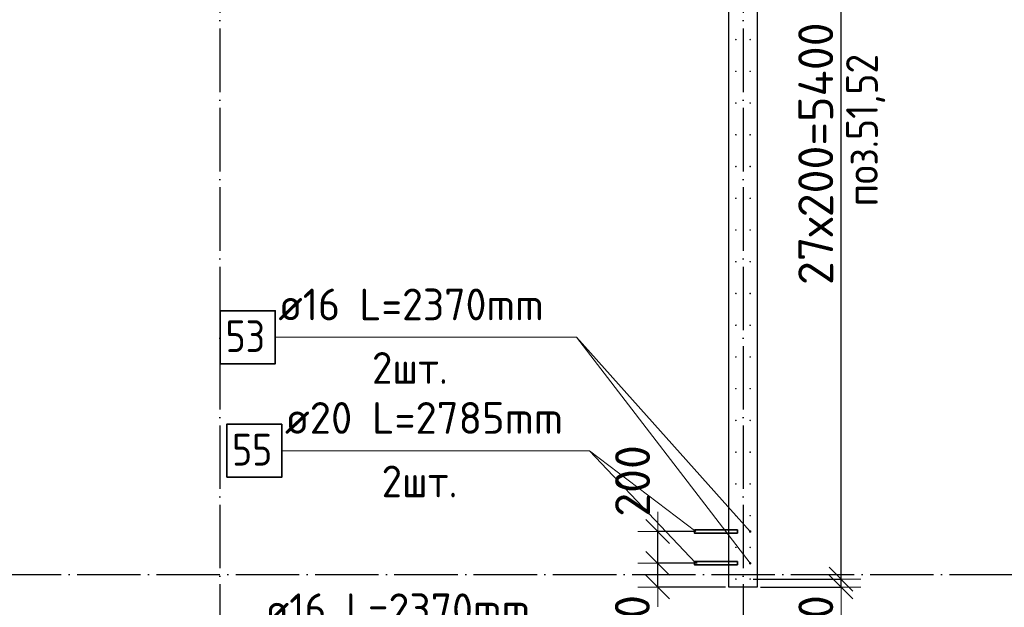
# Model space of a CAD drawing. Header units: millimetres. Extents: x 123094 to 184385, y 26948 to 48500.
# Tile 21 of 104: x 127338 to 133548, y 38192 to 41895. Entities that reach past the tile are written whole.
import ezdxf

# ---------------------------------------------------------------- set-up
doc = ezdxf.new("R2010")
doc.units = ezdxf.units.MM
doc.header["$PDMODE"] = 65
doc.linetypes.add('______11', pattern=[500, 400, -50, 0, -50])
doc.linetypes.add('______5', pattern=[1100, 800, -100, 100, -100])
for name, color, linetype, lineweight in [('Standard', 7, 'Continuous', 25), ('Арм.стержн. Выпуски', 180, 'Continuous', 35), ('Размерная линия_ общее', 7, 'Continuous', 13), ('Стена_ общее', 7, 'Continuous', 35)]:
    doc.layers.add(name, color=color, linetype=linetype, lineweight=lineweight)
doc.layers.add('Осевая линия_ общее', color=7, linetype='______5', lineweight=13, true_color=0xa0a0a0)
doc.styles.add('ISOCPEUR', font='ISOCPEUR')
doc.dimstyles.new('DIMSTYLE_3', dxfattribs={"dimtxt": 220, "dimasz": 250, "dimexe": 0, "dimexo": 0, "dimgap": 110, "dimtad": 2, "dimdec": 0, "dimrnd": 5, "dimzin": 12, "dimdsep": 46, "dimtxsty": 'ISOCPEUR', "dimblk1": 'ALL_ML_STRICH', "dimblk2": 'ALL_ML_STRICH', "dimsah": 1, "dimcen": 0, "dimclrd": 7, "dimclre": 256, "dimclrt": 7, "dimadec": 0, "dimazin": 0, "dimtfac": 1, "dimtdec": 0, "dimtix": 1, "dimtmove": 2, "dimatfit": 3, "dimfxl": 0, "dimtzin": 0, "dimlwd": 0, "dimlwe": -3, "dimarcsym": 0})
doc.dimstyles.new('DIMSTYLE_5', dxfattribs={"dimtxt": 220, "dimasz": 250, "dimexe": 0, "dimexo": 0, "dimgap": 110, "dimtad": 2, "dimdec": 0, "dimrnd": 5, "dimzin": 12, "dimdsep": 46, "dimtxsty": 'ISOCPEUR', "dimblk1": 'ALL_ML_STRICH', "dimblk2": 'ALL_ML_STRICH', "dimsah": 1, "dimcen": 0, "dimclrd": 7, "dimclre": 256, "dimclrt": 7, "dimadec": 0, "dimazin": 0, "dimtfac": 1, "dimtdec": 0, "dimtix": 1, "dimtmove": 2, "dimatfit": 3, "dimfxl": 0, "dimtvp": 1.2, "dimtzin": 0, "dimlwd": 0, "dimlwe": -3, "dimarcsym": 0})

# ---------------------------------------------------------------- blocks, each defined once
blk = doc.blocks.new('ALL_ML_STRICH')
at = {"color": 0, "linetype": 'ByBlock', "lineweight": -2}
for p, q in [((0, -0.5), (0, 0.5)), ((-0.3, -0.3), (0.3, 0.3)), ((-1, 0), (0.5, 0))]:
    blk.add_line(p, q, dxfattribs=at)
blk = doc.blocks.new('*D54')
at = {"layer": 'DEFPOINTS', "color": 7, "linetype": 'Continuous', "lineweight": 13, "transparency": 33554687}
for p in [(131945, 38370), (131990, 38320), (132518.5, 38320)]:
    blk.add_point(p, dxfattribs=at)
at = {"layer": 'Размерная линия_ общее', "color": 253, "linetype": 'Continuous', "lineweight": -2, "true_color": 0xa0a0a0, "transparency": 33554687}
for p, q in [((131965, 38370), (132518.5, 38370)), ((132010, 38320), (132518.5, 38320))]:
    blk.add_line(p, q, dxfattribs=at)
at = {"layer": 'Размерная линия_ общее', "color": 7, "linetype": 'Continuous', "lineweight": -2, "transparency": 33554687}
blk.add_line((132518.5, 38320), (132518.5, 38370), dxfattribs=at)
at = {"layer": 'Размерная линия_ общее', "color": 7, "linetype": 'Continuous', "lineweight": 13, "transparency": 33554687, "xscale": 250, "yscale": 250, "zscale": 250}
for p, rotation in [((132518.5, 38320), 270), ((132518.5, 38370), 90)]:
    blk.add_blockref('ALL_ML_STRICH', p, dxfattribs=dict(at, rotation=rotation))
at = {"layer": 'Размерная линия_ общее', "color": 7, "linetype": 'Continuous', "lineweight": 13, "transparency": 33554687, "insert": (132359.2, 38114.1), "char_height": 220, "width": 440, "attachment_point": 5, "rotation": 90, "style": 'ISOCPEUR'}
blk.add_mtext('\\A1;{50}', dxfattribs=at)
blk = doc.blocks.new('*D55')
at = {"layer": 'DEFPOINTS', "color": 7, "linetype": 'Continuous', "lineweight": 13, "transparency": 33554687}
for p in [(131945, 43770), (131945, 38370), (132518.5, 38370)]:
    blk.add_point(p, dxfattribs=at)
at = {"layer": 'Размерная линия_ общее', "color": 253, "linetype": 'Continuous', "lineweight": -2, "true_color": 0xa0a0a0, "transparency": 33554687}
for p, q in [((131965, 43770), (132518.5, 43770)), ((131965, 38370), (132518.5, 38370))]:
    blk.add_line(p, q, dxfattribs=at)
at = {"layer": 'Размерная линия_ общее', "color": 7, "linetype": 'Continuous', "lineweight": -2, "transparency": 33554687}
blk.add_line((132518.5, 38370), (132518.5, 43770), dxfattribs=at)
at = {"layer": 'Размерная линия_ общее', "color": 7, "linetype": 'Continuous', "lineweight": 13, "transparency": 33554687, "xscale": 250, "yscale": 250, "zscale": 250}
for p, rotation in [((132518.5, 43770), 90), ((132518.5, 38370), 270)]:
    blk.add_blockref('ALL_ML_STRICH', p, dxfattribs=dict(at, rotation=rotation))
at = {"layer": 'Размерная линия_ общее', "color": 7, "linetype": 'Continuous', "lineweight": 13, "transparency": 33554687, "insert": (132248.5, 40223), "char_height": 220, "width": 11, "attachment_point": 1, "rotation": 90, "line_spacing_factor": 0.60241, "style": 'ISOCPEUR'}
blk.add_mtext('27х200=5400', dxfattribs=at)
blk = doc.blocks.new('*D67')
at = {"layer": 'DEFPOINTS', "color": 7, "linetype": 'Continuous', "lineweight": 13, "transparency": 33554687}
for p in [(131631.5, 38470), (131362.1, 38320), (131810, 38320)]:
    blk.add_point(p, dxfattribs=at)
at = {"layer": 'Размерная линия_ общее', "color": 253, "linetype": 'Continuous', "lineweight": -2, "true_color": 0xa0a0a0, "transparency": 33554687}
for p, q in [((131611.5, 38470), (131362.1, 38470)), ((131790, 38320), (131362.1, 38320))]:
    blk.add_line(p, q, dxfattribs=at)
at = {"layer": 'Размерная линия_ общее', "color": 7, "linetype": 'Continuous', "lineweight": -2, "transparency": 33554687}
blk.add_line((131362.1, 38320), (131362.1, 38470), dxfattribs=at)
at = {"layer": 'Размерная линия_ общее', "color": 7, "linetype": 'Continuous', "lineweight": 13, "transparency": 33554687, "xscale": 250, "yscale": 250, "zscale": 250}
for p, rotation in [((131362.1, 38470), 90), ((131362.1, 38320), 270)]:
    blk.add_blockref('ALL_ML_STRICH', p, dxfattribs=dict(at, rotation=rotation))
at = {"layer": 'Размерная линия_ общее', "color": 7, "linetype": 'Continuous', "lineweight": 13, "transparency": 33554687, "insert": (131201.9, 38060), "char_height": 220, "width": 660, "attachment_point": 5, "rotation": 90, "style": 'ISOCPEUR'}
blk.add_mtext('\\A1;{150}', dxfattribs=at)
blk = doc.blocks.new('*D68')
at = {"layer": 'DEFPOINTS', "color": 7, "linetype": 'Continuous', "lineweight": 13, "transparency": 33554687}
for p in [(131609.5, 38670), (131362.1, 38470), (131631.5, 38470)]:
    blk.add_point(p, dxfattribs=at)
at = {"layer": 'Размерная линия_ общее', "color": 253, "linetype": 'Continuous', "lineweight": -2, "true_color": 0xa0a0a0, "transparency": 33554687}
for p, q in [((131589.5, 38670), (131362.1, 38670)), ((131611.5, 38470), (131362.1, 38470))]:
    blk.add_line(p, q, dxfattribs=at)
at = {"layer": 'Размерная линия_ общее', "color": 7, "linetype": 'Continuous', "lineweight": -2, "transparency": 33554687}
blk.add_line((131362.1, 38470), (131362.1, 38670), dxfattribs=at)
at = {"layer": 'Размерная линия_ общее', "color": 7, "linetype": 'Continuous', "lineweight": 13, "transparency": 33554687, "xscale": 250, "yscale": 250, "zscale": 250}
for p, rotation in [((131362.1, 38670), 90), ((131362.1, 38470), 270)]:
    blk.add_blockref('ALL_ML_STRICH', p, dxfattribs=dict(at, rotation=rotation))
at = {"layer": 'Размерная линия_ общее', "color": 7, "linetype": 'Continuous', "lineweight": 13, "transparency": 33554687, "insert": (131203.5, 38988.7), "char_height": 220, "width": 660, "attachment_point": 5, "rotation": 90, "style": 'ISOCPEUR'}
blk.add_mtext('\\A1;{200}', dxfattribs=at)

msp = doc.modelspace()

# ---------------------------------------------------------------- hatches: boundary and pattern name
at = {"layer": 'Арм.стержн. Выпуски', "linetype": 'Continuous', "lineweight": 35, "transparency": 33554687}
for color, points in [(4, [(131860, 41770), (131859.6, 41771.9), (131858.5, 41773.5), (131856.9, 41774.6), (131855, 41775), (131853.1, 41774.6), (131851.5, 41773.5), (131850.4, 41771.9), (131850, 41770), (131850.4, 41768.1), (131851.5, 41766.5), (131853.1, 41765.4), (131855, 41765), (131856.9, 41765.4), (131858.5, 41766.5), (131859.6, 41768.1)]), (4, [(131950, 41770), (131949.6, 41771.9), (131948.5, 41773.5), (131946.9, 41774.6), (131945, 41775), (131943.1, 41774.6), (131941.5, 41773.5), (131940.4, 41771.9), (131940, 41770), (131940.4, 41768.1), (131941.5, 41766.5), (131943.1, 41765.4), (131945, 41765), (131946.9, 41765.4), (131948.5, 41766.5), (131949.6, 41768.1)]), (4, [(131860, 41570), (131859.6, 41571.9), (131858.5, 41573.5), (131856.9, 41574.6), (131855, 41575), (131853.1, 41574.6), (131851.5, 41573.5), (131850.4, 41571.9), (131850, 41570), (131850.4, 41568.1), (131851.5, 41566.5), (131853.1, 41565.4), (131855, 41565), (131856.9, 41565.4), (131858.5, 41566.5), (131859.6, 41568.1)]), (4, [(131950, 41570), (131949.6, 41571.9), (131948.5, 41573.5), (131946.9, 41574.6), (131945, 41575), (131943.1, 41574.6), (131941.5, 41573.5), (131940.4, 41571.9), (131940, 41570), (131940.4, 41568.1), (131941.5, 41566.5), (131943.1, 41565.4), (131945, 41565), (131946.9, 41565.4), (131948.5, 41566.5), (131949.6, 41568.1)]), (4, [(131860, 41370), (131859.6, 41371.9), (131858.5, 41373.5), (131856.9, 41374.6), (131855, 41375), (131853.1, 41374.6), (131851.5, 41373.5), (131850.4, 41371.9), (131850, 41370), (131850.4, 41368.1), (131851.5, 41366.5), (131853.1, 41365.4), (131855, 41365), (131856.9, 41365.4), (131858.5, 41366.5), (131859.6, 41368.1)]), (4, [(131950, 41370), (131949.6, 41371.9), (131948.5, 41373.5), (131946.9, 41374.6), (131945, 41375), (131943.1, 41374.6), (131941.5, 41373.5), (131940.4, 41371.9), (131940, 41370), (131940.4, 41368.1), (131941.5, 41366.5), (131943.1, 41365.4), (131945, 41365), (131946.9, 41365.4), (131948.5, 41366.5), (131949.6, 41368.1)]), (4, [(131860, 41170), (131859.6, 41171.9), (131858.5, 41173.5), (131856.9, 41174.6), (131855, 41175), (131853.1, 41174.6), (131851.5, 41173.5), (131850.4, 41171.9), (131850, 41170), (131850.4, 41168.1), (131851.5, 41166.5), (131853.1, 41165.4), (131855, 41165), (131856.9, 41165.4), (131858.5, 41166.5), (131859.6, 41168.1)]), (4, [(131950, 41170), (131949.6, 41171.9), (131948.5, 41173.5), (131946.9, 41174.6), (131945, 41175), (131943.1, 41174.6), (131941.5, 41173.5), (131940.4, 41171.9), (131940, 41170), (131940.4, 41168.1), (131941.5, 41166.5), (131943.1, 41165.4), (131945, 41165), (131946.9, 41165.4), (131948.5, 41166.5), (131949.6, 41168.1)]), (4, [(131860, 40970), (131859.6, 40971.9), (131858.5, 40973.5), (131856.9, 40974.6), (131855, 40975), (131853.1, 40974.6), (131851.5, 40973.5), (131850.4, 40971.9), (131850, 40970), (131850.4, 40968.1), (131851.5, 40966.5), (131853.1, 40965.4), (131855, 40965), (131856.9, 40965.4), (131858.5, 40966.5), (131859.6, 40968.1)]), (4, [(131950, 40970), (131949.6, 40971.9), (131948.5, 40973.5), (131946.9, 40974.6), (131945, 40975), (131943.1, 40974.6), (131941.5, 40973.5), (131940.4, 40971.9), (131940, 40970), (131940.4, 40968.1), (131941.5, 40966.5), (131943.1, 40965.4), (131945, 40965), (131946.9, 40965.4), (131948.5, 40966.5), (131949.6, 40968.1)]), (4, [(131860, 40770), (131859.6, 40771.9), (131858.5, 40773.5), (131856.9, 40774.6), (131855, 40775), (131853.1, 40774.6), (131851.5, 40773.5), (131850.4, 40771.9), (131850, 40770), (131850.4, 40768.1), (131851.5, 40766.5), (131853.1, 40765.4), (131855, 40765), (131856.9, 40765.4), (131858.5, 40766.5), (131859.6, 40768.1)]), (4, [(131950, 40770), (131949.6, 40771.9), (131948.5, 40773.5), (131946.9, 40774.6), (131945, 40775), (131943.1, 40774.6), (131941.5, 40773.5), (131940.4, 40771.9), (131940, 40770), (131940.4, 40768.1), (131941.5, 40766.5), (131943.1, 40765.4), (131945, 40765), (131946.9, 40765.4), (131948.5, 40766.5), (131949.6, 40768.1)]), (4, [(131860, 40570), (131859.6, 40571.9), (131858.5, 40573.5), (131856.9, 40574.6), (131855, 40575), (131853.1, 40574.6), (131851.5, 40573.5), (131850.4, 40571.9), (131850, 40570), (131850.4, 40568.1), (131851.5, 40566.5), (131853.1, 40565.4), (131855, 40565), (131856.9, 40565.4), (131858.5, 40566.5), (131859.6, 40568.1)]), (4, [(131950, 40570), (131949.6, 40571.9), (131948.5, 40573.5), (131946.9, 40574.6), (131945, 40575), (131943.1, 40574.6), (131941.5, 40573.5), (131940.4, 40571.9), (131940, 40570), (131940.4, 40568.1), (131941.5, 40566.5), (131943.1, 40565.4), (131945, 40565), (131946.9, 40565.4), (131948.5, 40566.5), (131949.6, 40568.1)]), (4, [(131860, 40370), (131859.6, 40371.9), (131858.5, 40373.5), (131856.9, 40374.6), (131855, 40375), (131853.1, 40374.6), (131851.5, 40373.5), (131850.4, 40371.9), (131850, 40370), (131850.4, 40368.1), (131851.5, 40366.5), (131853.1, 40365.4), (131855, 40365), (131856.9, 40365.4), (131858.5, 40366.5), (131859.6, 40368.1)]), (4, [(131950, 40370), (131949.6, 40371.9), (131948.5, 40373.5), (131946.9, 40374.6), (131945, 40375), (131943.1, 40374.6), (131941.5, 40373.5), (131940.4, 40371.9), (131940, 40370), (131940.4, 40368.1), (131941.5, 40366.5), (131943.1, 40365.4), (131945, 40365), (131946.9, 40365.4), (131948.5, 40366.5), (131949.6, 40368.1)]), (4, [(131860, 40170), (131859.6, 40171.9), (131858.5, 40173.5), (131856.9, 40174.6), (131855, 40175), (131853.1, 40174.6), (131851.5, 40173.5), (131850.4, 40171.9), (131850, 40170), (131850.4, 40168.1), (131851.5, 40166.5), (131853.1, 40165.4), (131855, 40165), (131856.9, 40165.4), (131858.5, 40166.5), (131859.6, 40168.1)]), (4, [(131950, 40170), (131949.6, 40171.9), (131948.5, 40173.5), (131946.9, 40174.6), (131945, 40175), (131943.1, 40174.6), (131941.5, 40173.5), (131940.4, 40171.9), (131940, 40170), (131940.4, 40168.1), (131941.5, 40166.5), (131943.1, 40165.4), (131945, 40165), (131946.9, 40165.4), (131948.5, 40166.5), (131949.6, 40168.1)]), (4, [(131860, 39970), (131859.6, 39971.9), (131858.5, 39973.5), (131856.9, 39974.6), (131855, 39975), (131853.1, 39974.6), (131851.5, 39973.5), (131850.4, 39971.9), (131850, 39970), (131850.4, 39968.1), (131851.5, 39966.5), (131853.1, 39965.4), (131855, 39965), (131856.9, 39965.4), (131858.5, 39966.5), (131859.6, 39968.1)]), (4, [(131950, 39970), (131949.6, 39971.9), (131948.5, 39973.5), (131946.9, 39974.6), (131945, 39975), (131943.1, 39974.6), (131941.5, 39973.5), (131940.4, 39971.9), (131940, 39970), (131940.4, 39968.1), (131941.5, 39966.5), (131943.1, 39965.4), (131945, 39965), (131946.9, 39965.4), (131948.5, 39966.5), (131949.6, 39968.1)]), (4, [(131860, 39770), (131859.6, 39771.9), (131858.5, 39773.5), (131856.9, 39774.6), (131855, 39775), (131853.1, 39774.6), (131851.5, 39773.5), (131850.4, 39771.9), (131850, 39770), (131850.4, 39768.1), (131851.5, 39766.5), (131853.1, 39765.4), (131855, 39765), (131856.9, 39765.4), (131858.5, 39766.5), (131859.6, 39768.1)]), (4, [(131950, 39770), (131949.6, 39771.9), (131948.5, 39773.5), (131946.9, 39774.6), (131945, 39775), (131943.1, 39774.6), (131941.5, 39773.5), (131940.4, 39771.9), (131940, 39770), (131940.4, 39768.1), (131941.5, 39766.5), (131943.1, 39765.4), (131945, 39765), (131946.9, 39765.4), (131948.5, 39766.5), (131949.6, 39768.1)]), (4, [(131860, 39570), (131859.6, 39571.9), (131858.5, 39573.5), (131856.9, 39574.6), (131855, 39575), (131853.1, 39574.6), (131851.5, 39573.5), (131850.4, 39571.9), (131850, 39570), (131850.4, 39568.1), (131851.5, 39566.5), (131853.1, 39565.4), (131855, 39565), (131856.9, 39565.4), (131858.5, 39566.5), (131859.6, 39568.1)]), (4, [(131950, 39570), (131949.6, 39571.9), (131948.5, 39573.5), (131946.9, 39574.6), (131945, 39575), (131943.1, 39574.6), (131941.5, 39573.5), (131940.4, 39571.9), (131940, 39570), (131940.4, 39568.1), (131941.5, 39566.5), (131943.1, 39565.4), (131945, 39565), (131946.9, 39565.4), (131948.5, 39566.5), (131949.6, 39568.1)]), (4, [(131860, 39370), (131859.6, 39371.9), (131858.5, 39373.5), (131856.9, 39374.6), (131855, 39375), (131853.1, 39374.6), (131851.5, 39373.5), (131850.4, 39371.9), (131850, 39370), (131850.4, 39368.1), (131851.5, 39366.5), (131853.1, 39365.4), (131855, 39365), (131856.9, 39365.4), (131858.5, 39366.5), (131859.6, 39368.1)]), (4, [(131950, 39370), (131949.6, 39371.9), (131948.5, 39373.5), (131946.9, 39374.6), (131945, 39375), (131943.1, 39374.6), (131941.5, 39373.5), (131940.4, 39371.9), (131940, 39370), (131940.4, 39368.1), (131941.5, 39366.5), (131943.1, 39365.4), (131945, 39365), (131946.9, 39365.4), (131948.5, 39366.5), (131949.6, 39368.1)]), (4, [(131860, 39170), (131859.6, 39171.9), (131858.5, 39173.5), (131856.9, 39174.6), (131855, 39175), (131853.1, 39174.6), (131851.5, 39173.5), (131850.4, 39171.9), (131850, 39170), (131850.4, 39168.1), (131851.5, 39166.5), (131853.1, 39165.4), (131855, 39165), (131856.9, 39165.4), (131858.5, 39166.5), (131859.6, 39168.1)]), (4, [(131950, 39170), (131949.6, 39171.9), (131948.5, 39173.5), (131946.9, 39174.6), (131945, 39175), (131943.1, 39174.6), (131941.5, 39173.5), (131940.4, 39171.9), (131940, 39170), (131940.4, 39168.1), (131941.5, 39166.5), (131943.1, 39165.4), (131945, 39165), (131946.9, 39165.4), (131948.5, 39166.5), (131949.6, 39168.1)]), (4, [(131860, 38970), (131859.6, 38971.9), (131858.5, 38973.5), (131856.9, 38974.6), (131855, 38975), (131853.1, 38974.6), (131851.5, 38973.5), (131850.4, 38971.9), (131850, 38970), (131850.4, 38968.1), (131851.5, 38966.5), (131853.1, 38965.4), (131855, 38965), (131856.9, 38965.4), (131858.5, 38966.5), (131859.6, 38968.1)]), (4, [(131950, 38970), (131949.6, 38971.9), (131948.5, 38973.5), (131946.9, 38974.6), (131945, 38975), (131943.1, 38974.6), (131941.5, 38973.5), (131940.4, 38971.9), (131940, 38970), (131940.4, 38968.1), (131941.5, 38966.5), (131943.1, 38965.4), (131945, 38965), (131946.9, 38965.4), (131948.5, 38966.5), (131949.6, 38968.1)]), (4, [(131860, 38770), (131859.6, 38771.9), (131858.5, 38773.5), (131856.9, 38774.6), (131855, 38775), (131853.1, 38774.6), (131851.5, 38773.5), (131850.4, 38771.9), (131850, 38770), (131850.4, 38768.1), (131851.5, 38766.5), (131853.1, 38765.4), (131855, 38765), (131856.9, 38765.4), (131858.5, 38766.5), (131859.6, 38768.1)]), (4, [(131950, 38770), (131949.6, 38771.9), (131948.5, 38773.5), (131946.9, 38774.6), (131945, 38775), (131943.1, 38774.6), (131941.5, 38773.5), (131940.4, 38771.9), (131940, 38770), (131940.4, 38768.1), (131941.5, 38766.5), (131943.1, 38765.4), (131945, 38765), (131946.9, 38765.4), (131948.5, 38766.5), (131949.6, 38768.1)]), (41, [(131953, 38670), (131952.4, 38673.1), (131950.7, 38675.7), (131948.1, 38677.4), (131945, 38678), (131941.9, 38677.4), (131939.3, 38675.7), (131937.6, 38673.1), (131937, 38670), (131937.6, 38666.9), (131939.3, 38664.3), (131941.9, 38662.6), (131945, 38662), (131948.1, 38662.6), (131950.7, 38664.3), (131952.4, 38666.9)]), (4, [(131860, 38570), (131859.6, 38571.9), (131858.5, 38573.5), (131856.9, 38574.6), (131855, 38575), (131853.1, 38574.6), (131851.5, 38573.5), (131850.4, 38571.9), (131850, 38570), (131850.4, 38568.1), (131851.5, 38566.5), (131853.1, 38565.4), (131855, 38565), (131856.9, 38565.4), (131858.5, 38566.5), (131859.6, 38568.1)]), (4, [(131950, 38570), (131949.6, 38571.9), (131948.5, 38573.5), (131946.9, 38574.6), (131945, 38575), (131943.1, 38574.6), (131941.5, 38573.5), (131940.4, 38571.9), (131940, 38570), (131940.4, 38568.1), (131941.5, 38566.5), (131943.1, 38565.4), (131945, 38565), (131946.9, 38565.4), (131948.5, 38566.5), (131949.6, 38568.1)]), (41, [(131953, 38470), (131952.4, 38473.1), (131950.7, 38475.7), (131948.1, 38477.4), (131945, 38478), (131941.9, 38477.4), (131939.3, 38475.7), (131937.6, 38473.1), (131937, 38470), (131937.6, 38466.9), (131939.3, 38464.3), (131941.9, 38462.6), (131945, 38462), (131948.1, 38462.6), (131950.7, 38464.3), (131952.4, 38466.9)]), (4, [(131860, 38370), (131859.6, 38371.9), (131858.5, 38373.5), (131856.9, 38374.6), (131855, 38375), (131853.1, 38374.6), (131851.5, 38373.5), (131850.4, 38371.9), (131850, 38370), (131850.4, 38368.1), (131851.5, 38366.5), (131853.1, 38365.4), (131855, 38365), (131856.9, 38365.4), (131858.5, 38366.5), (131859.6, 38368.1)]), (4, [(131950, 38370), (131949.6, 38371.9), (131948.5, 38373.5), (131946.9, 38374.6), (131945, 38375), (131943.1, 38374.6), (131941.5, 38373.5), (131940.4, 38371.9), (131940, 38370), (131940.4, 38368.1), (131941.5, 38366.5), (131943.1, 38365.4), (131945, 38365), (131946.9, 38365.4), (131948.5, 38366.5), (131949.6, 38368.1)])]:
    msp.add_hatch(color=color, dxfattribs=at).paths.add_polyline_path(points)

# ---------------------------------------------------------------- linework, layer by layer
at = {"layer": 'Арм.стержн. Выпуски', "color": 7, "linetype": 'Continuous', "lineweight": 13, "transparency": 33554687}
for p, q in [((128950.1, 39894.2), (130850.1, 39894.2)), ((130850.1, 39894.2), (131945, 38670)), ((130850.1, 39894.2), (131945, 38470)), ((128990.9, 39179), (130930.9, 39179)), ((130930.9, 39179), (131603, 38670)), ((130930.9, 39179), (131603, 38470))]:
    msp.add_line(p, q, dxfattribs=at)
at = {"layer": 'Арм.стержн. Выпуски', "color": 7, "linetype": 'Continuous', "lineweight": 35, "transparency": 33554687}
for points in [[(128603.5, 39727.6), (128950.1, 39727.6), (128950.1, 40060.9), (128603.5, 40060.9), (128603.5, 39727.6)], [(128644.2, 39012.3), (128990.9, 39012.3), (128990.9, 39345.7), (128644.2, 39345.7), (128644.2, 39012.3)]]:
    msp.add_lwpolyline(points, dxfattribs=at)
at = {"layer": 'Арм.стержн. Выпуски', "color": 240, "linetype": 'Continuous', "lineweight": 35, "transparency": 33554687}
for points in [[(131593, 38680), (131865, 38680), (131865, 38660), (131593, 38660), (131593, 38680)], [(131593, 38480), (131865, 38480), (131865, 38460), (131593, 38460), (131593, 38480)]]:
    msp.add_lwpolyline(points, dxfattribs=at)
at = {"layer": 'Осевая линия_ общее', "color": 253, "linetype": '______11', "lineweight": -3, "true_color": 0xa0a0a0, "transparency": 33554687}
for p, q in [((128600, 46340), (128600, 27662.1)), ((131900, 46340), (131900, 27662.1)), ((125200, 38400), (169325.4, 38400))]:
    msp.add_line(p, q, dxfattribs=at)
at = {"layer": 'Стена_ общее', "color": 7, "linetype": 'Continuous', "lineweight": 25, "transparency": 33554687}
for p, q in [((131810, 38320), (131810, 43400)), ((131810, 38320), (131810, 43400)), ((131990, 43400), (131990, 38320)), ((131990, 43400), (131990, 38320)), ((131990, 38320), (131810, 38320)), ((131990, 38320), (131810, 38320))]:
    msp.add_line(p, q, dxfattribs=at)

# ---------------------------------------------------------------- texts
at = {"layer": 'Standard', "color": 7, "linetype": 'Continuous', "lineweight": 13, "transparency": 33554687, "insert": (132796.8, 40719.2), "char_height": 200, "width": 1048.166, "attachment_point": 7, "rotation": 90, "style": 'ISOCPEUR'}
msp.add_mtext('\\A1;{\\fISOCPEUR|i0|b0;\\H200.000000;\\W0.909091;\\C7;поз.51,52}\\P', dxfattribs=at)
at = {"layer": 'Арм.стержн. Выпуски', "color": 7, "linetype": 'Continuous', "lineweight": 25, "transparency": 33554687, "char_height": 200, "attachment_point": 7, "style": 'ISOCPEUR'}
for s, insert, width in [('\\W0.96;ø16 L=2370mm ', (128970.1, 40000.9), 1955.018), ('\\W0.87;53', (128636.8, 39800.9), 367.208), ('\\W0.94;2шт. ', (129560.1, 39600.9), 774.191), ('\\W0.98;ø20 L=2785mm ', (129010.9, 39285.7), 1996.963), ('\\W0.87;55', (128677.6, 39085.7), 367.208), ('\\W0.94;2шт. ', (129620.9, 38885.7), 774.191), ('\\W0.96;ø16 L=2370mm ', (128884.8, 38079.9), 1955.018)]:
    msp.add_mtext(s, dxfattribs=dict(at, insert=insert, width=width))

# ---------------------------------------------------------------- dimensions: what is measured, and where the dimension line sits
at = {"layer": 'Размерная линия_ общее', "color": 7, "linetype": 'Continuous', "lineweight": 13, "transparency": 33554687}
dim = msp.add_linear_dim(base=(132518.5, 43770), p1=(131965, 38370), p2=(131965, 43770), angle=90, text='27х200=5400', dimstyle='DIMSTYLE_3', override={"dimpost": '<>', "dimclrd": 7, "dimclre": 253, "dimclrt": 7, "dimlwd": 0, "dimlwe": 65533}, dxfattribs=at)
dim.commit()
dim.dimension.update_dxf_attribs({"geometry": '*D55', "text_midpoint": (132408.5, 41070), "dimtype": 160})
for base, p1, p2, picture, middle in [((131362.1, 38670), (131611.5, 38470), (131589.5, 38670), '*D68', (131203.5, 38988.7)), ((131362.1, 38470), (131790, 38320), (131611.5, 38470), '*D67', (131201.9, 38060)), ((132518.5, 38370), (132010, 38320), (131965, 38370), '*D54', (132359.2, 38114.1))]:
    dim = msp.add_linear_dim(base=base, p1=p1, p2=p2, angle=90, dimstyle='DIMSTYLE_5', override={"dimpost": '<>', "dimclrd": 7, "dimclre": 253, "dimclrt": 7, "dimlwd": 0, "dimlwe": 65533}, dxfattribs=at)
    dim.commit()
    dim.dimension.update_dxf_attribs({"geometry": picture, "text_midpoint": middle, "dimtype": 160})

doc.saveas('drawing.dxf')
